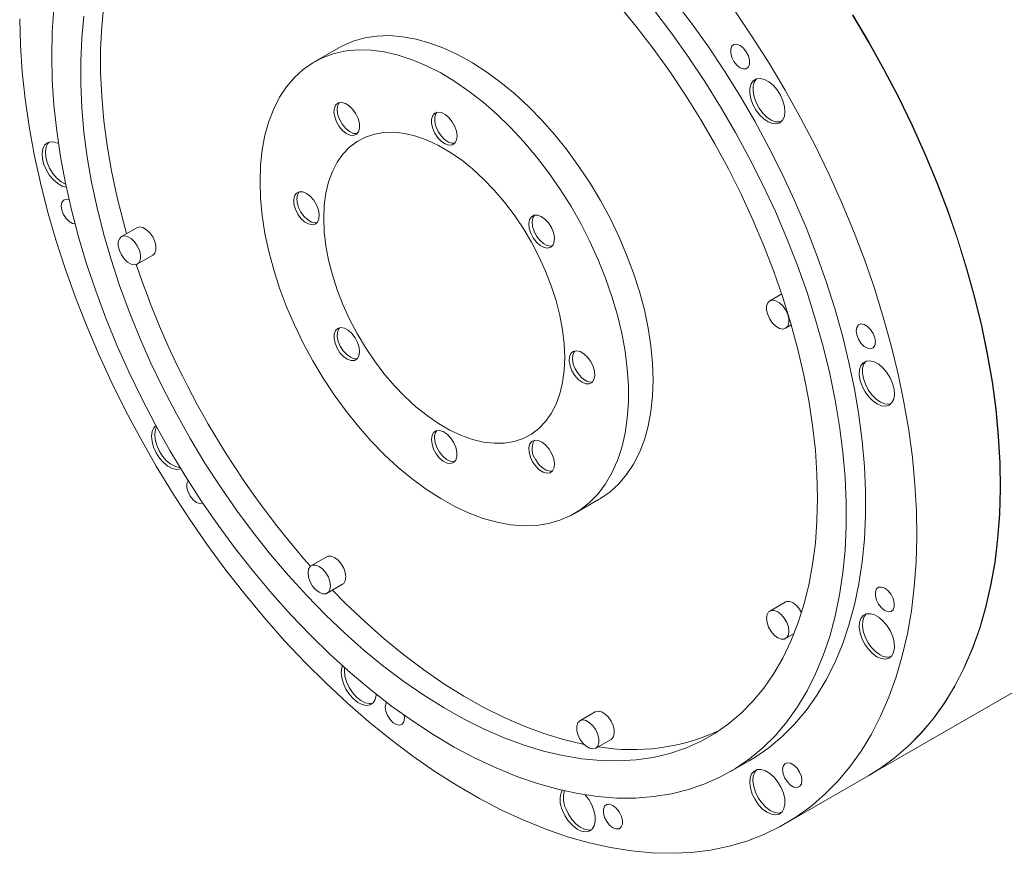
# Model space of a CAD drawing. Header units: millimetres. Extents: x 120 to 1605, y 63 to 1138.
# Tile 3 of 5: x 1102 to 1319, y 786 to 970. Entities that reach past the tile are written whole.
import ezdxf

# ---------------------------------------------------------------- set-up
doc = ezdxf.new("R2010")
doc.units = ezdxf.units.MM
doc.header["$LTSCALE"] = 4

msp = doc.modelspace()

# ---------------------------------------------------------------- linework, layer by layer
at = {"color": 7, "linetype": 'Continuous', "lineweight": 15}
for p, q in [((1172.12, 963.8), (1166.67, 960.66)), ((1127.58, 924.12), (1124.18, 922.16)), ((1127.68, 916.09), (1131.08, 918.05)), ((1269.88, 909.51), (1267.25, 908)), ((1270.75, 901.93), (1272.01, 902.66)), ((1293.53, 885.17), (1293.96, 885.25)), ((1289.17, 803.33), (1426.21, 882.44)), ((1224.17, 861.06), (1229.61, 864.21)), ((1169.48, 851.54), (1166.09, 849.58)), ((1169.59, 843.51), (1172.98, 845.47)), ((1270.65, 841.52), (1267.25, 839.56)), ((1270.75, 833.5), (1272.63, 834.59)), ((1228.74, 817.33), (1225.35, 815.37)), ((1228.85, 809.3), (1232.24, 811.26)), ((1258.47, 804.08), (1262.72, 806.53)), ((1270.72, 792.68), (1289.1, 803.29))]:
    msp.add_line(p, q, dxfattribs=at)
at = {"color": 7, "linetype": 'Continuous', "lineweight": 15, "flags": 128}
for points in [[(1123.61, 987.92), (1123.19, 986.64), (1121.99, 982.39), (1121.03, 977.94), (1120.3, 973.3), (1119.82, 968.48), (1119.58, 963.5), (1119.58, 958.37), (1119.82, 953.1), (1120.3, 947.72), (1121.03, 942.25), (1121.99, 936.68), (1123.19, 931.05), (1124.62, 925.37), (1125.33, 922.82)], [(1245.89, 974.63), (1249.79, 969.5), (1253.56, 964.22), (1257.18, 958.8), (1260.64, 953.25), (1263.94, 947.59), (1267.06, 941.84), (1269.99, 936.01), (1272.73, 930.12), (1275.27, 924.19), (1277.6, 918.23), (1279.72, 912.25), (1281.62, 906.28), (1283.29, 900.33), (1284.73, 894.42), (1285.94, 888.56), (1286.91, 882.77), (1287.64, 877.07), (1288.13, 871.48), (1288.37, 866), (1288.37, 860.65), (1288.13, 855.45), (1287.64, 850.42), (1286.91, 845.56), (1285.94, 840.9), (1284.73, 836.43), (1283.29, 832.19), (1281.62, 828.17), (1279.72, 824.39), (1277.6, 820.86), (1275.27, 817.59), (1272.73, 814.58), (1269.99, 811.86), (1267.06, 809.42), (1263.94, 807.27), (1262.72, 806.53)], [(1259.51, 971.96), (1263.39, 966.24), (1267.11, 960.39), (1270.67, 954.43), (1274.06, 948.37), (1277.27, 942.22), (1280.29, 936.01), (1283.11, 929.74), (1285.73, 923.43), (1288.14, 917.09), (1290.34, 910.75), (1292.31, 904.42), (1294.06, 898.11), (1295.59, 891.84), (1296.87, 885.62), (1297.92, 879.48), (1298.73, 873.41), (1299.3, 867.45), (1299.63, 861.6), (1299.71, 855.88), (1299.55, 850.31), (1299.15, 844.89), (1298.5, 839.64), (1297.62, 834.57), (1296.49, 829.7), (1295.13, 825.04), (1293.54, 820.59), (1291.72, 816.38), (1289.67, 812.4), (1287.41, 808.67), (1284.93, 805.21), (1282.24, 802.01), (1279.36, 799.09), (1276.28, 796.44), (1273.01, 794.09), (1269.57, 792.04), (1265.96, 790.28), (1262.18, 788.83), (1258.26, 787.68), (1254.19, 786.85), (1250, 786.33), (1245.68, 786.12), (1241.25, 786.23), (1236.72, 786.65), (1232.1, 787.39), (1227.4, 788.43), (1222.64, 789.79), (1217.83, 791.45), (1212.97, 793.41), (1208.08, 795.67), (1203.18, 798.22), (1198.27, 801.06), (1193.36, 804.17), (1188.47, 807.56), (1183.62, 811.2), (1178.8, 815.1), (1174.04, 819.24), (1169.34, 823.62), (1164.73, 828.21), (1160.2, 833.02), (1155.77, 838.03), (1151.45, 843.22), (1147.25, 848.59), (1143.18, 854.12), (1139.26, 859.79), (1135.48, 865.6), (1131.87, 871.53), (1128.43, 877.56), (1125.16, 883.68), (1122.08, 889.88), (1119.2, 896.13), (1116.51, 902.43), (1114.04, 908.76), (1111.77, 915.1), (1109.73, 921.44), (1107.9, 927.76), (1106.31, 934.04), (1104.95, 940.28), (1103.83, 946.45), (1102.94, 952.54), (1102.29, 958.53), (1101.89, 964.42), (1101.73, 970.18)], [(1108.8, 962.09), (1108.92, 967.36), (1109.29, 972.48)], [(1241.65, 972.18), (1245.55, 967.05), (1249.32, 961.77), (1252.94, 956.35), (1256.4, 950.8), (1259.69, 945.14), (1262.81, 939.39), (1265.75, 933.57), (1268.49, 927.68), (1271.03, 921.74), (1273.36, 915.78), (1275.48, 909.8), (1277.37, 903.83), (1279.05, 897.88), (1280.49, 891.97), (1281.7, 886.11), (1282.67, 880.32), (1283.4, 874.62), (1283.89, 869.03), (1284.13, 863.55), (1284.13, 858.2), (1283.89, 853), (1283.4, 847.97), (1282.67, 843.11), (1281.7, 838.45), (1280.49, 833.98), (1279.05, 829.74), (1277.37, 825.72), (1275.48, 821.94), (1273.36, 818.41), (1271.03, 815.14), (1268.49, 812.13), (1265.75, 809.41), (1262.81, 806.97), (1259.69, 804.82), (1256.4, 802.96), (1252.94, 801.41), (1249.32, 800.17), (1245.55, 799.24), (1241.65, 798.62), (1237.62, 798.31), (1233.48, 798.32), (1229.23, 798.64), (1224.89, 799.28), (1220.47, 800.24), (1215.99, 801.5), (1211.45, 803.07), (1206.87, 804.94), (1202.26, 807.11), (1197.64, 809.56), (1193.01, 812.31), (1188.39, 815.33), (1183.79, 818.61), (1179.23, 822.16), (1174.72, 825.95), (1170.27, 829.99), (1165.89, 834.25), (1161.59, 838.72), (1157.4, 843.4), (1153.31, 848.27), (1149.34, 853.31), (1145.5, 858.52), (1141.81, 863.87), (1138.27, 869.36), (1134.89, 874.96), (1131.68, 880.67), (1128.65, 886.46), (1125.82, 892.32), (1123.18, 898.24), (1120.74, 904.19), (1118.51, 910.16), (1116.5, 916.13), (1114.72, 922.1), (1113.16, 928.03), (1111.84, 933.92), (1110.75, 939.74), (1109.9, 945.49), (1109.29, 951.14), (1108.92, 956.68), (1108.8, 962.09)], [(1277.8, 864.53), (1277.67, 869.73), (1277.31, 875.05), (1276.71, 880.48), (1275.86, 886.01), (1274.78, 891.61), (1273.47, 897.26), (1271.92, 902.97), (1270.15, 908.69), (1268.16, 914.43), (1265.96, 920.15), (1263.55, 925.86), (1260.94, 931.51), (1258.13, 937.11), (1255.14, 942.63), (1251.98, 948.06), (1248.65, 953.38), (1245.17, 958.57), (1241.54, 963.63), (1237.78, 968.52), (1233.89, 973.25)], [(1115.92, 970.77), (1115.43, 965.95), (1115.19, 960.96), (1115.19, 955.84), (1115.43, 950.57), (1115.92, 945.19), (1116.64, 939.71), (1117.61, 934.15), (1118.81, 928.52), (1120.24, 922.84), (1121.89, 917.12), (1123.77, 911.39), (1125.87, 905.65), (1128.18, 899.94), (1130.69, 894.26), (1133.4, 888.63), (1136.3, 883.07), (1139.37, 877.59), (1142.62, 872.21), (1146.03, 866.96), (1149.58, 861.83), (1153.28, 856.85), (1157.11, 852.04), (1161.05, 847.4), (1165.1, 842.96), (1169.25, 838.71), (1173.47, 834.69), (1177.77, 830.89), (1182.12, 827.34), (1186.51, 824.04), (1190.93, 820.99), (1195.37, 818.22), (1199.81, 815.73), (1204.24, 813.52), (1208.65, 811.6), (1213.02, 809.98), (1217.35, 808.67), (1221.61, 807.66), (1225.79, 806.96), (1229.89, 806.58), (1233.89, 806.5), (1237.78, 806.74), (1241.54, 807.29), (1245.17, 808.16), (1248.65, 809.33), (1251.98, 810.81), (1255.14, 812.58), (1258.13, 814.65), (1260.94, 817.01), (1263.55, 819.66), (1265.96, 822.57), (1268.16, 825.76), (1270.15, 829.19), (1271.92, 832.88), (1273.47, 836.8), (1274.78, 840.94), (1275.86, 845.29), (1276.71, 849.84), (1277.31, 854.57), (1277.67, 859.47), (1277.8, 864.53)], [(1285.5, 971.01), (1289.06, 965.05), (1292.45, 958.98), (1295.65, 952.84), (1298.67, 946.62), (1301.5, 940.35), (1304.12, 934.04), (1306.53, 927.71), (1308.72, 921.37), (1310.7, 915.03), (1312.45, 908.72), (1313.97, 902.45), (1315.26, 896.24), (1316.31, 890.09), (1317.12, 884.03), (1317.69, 878.07), (1318.01, 872.22), (1318.1, 866.5), (1317.94, 860.92), (1317.53, 855.5), (1316.89, 850.25), (1316, 845.19), (1314.88, 840.31), (1313.52, 835.65), (1311.92, 831.2), (1310.1, 826.99), (1308.06, 823.01), (1305.79, 819.29), (1303.31, 815.82), (1300.63, 812.62), (1297.74, 809.7), (1294.66, 807.06), (1291.4, 804.71), (1289.1, 803.29)], [(1289.17, 803.33), (1291.47, 804.75), (1294.74, 807.1), (1297.81, 809.74), (1300.7, 812.66), (1303.39, 815.86), (1305.86, 819.33), (1308.13, 823.05), (1310.17, 827.03), (1311.99, 831.25), (1313.59, 835.69), (1314.95, 840.36), (1316.07, 845.23), (1316.96, 850.29), (1317.61, 855.54), (1318.01, 860.96), (1318.17, 866.54), (1318.09, 872.26), (1317.76, 878.11), (1317.19, 884.07), (1316.38, 890.13), (1315.33, 896.28), (1314.04, 902.49), (1312.52, 908.76), (1310.77, 915.07), (1308.79, 921.41), (1306.6, 927.75), (1304.19, 934.08), (1301.57, 940.39), (1298.74, 946.66), (1295.72, 952.88), (1292.52, 959.02), (1289.13, 965.09), (1285.57, 971.05)], [(1241.52, 890.53), (1241.4, 894.24), (1241.03, 898.07), (1240.43, 901.99), (1239.58, 905.99), (1238.5, 910.03), (1237.2, 914.1), (1235.67, 918.17), (1233.94, 922.21), (1232.01, 926.2), (1229.89, 930.12), (1227.6, 933.95), (1225.14, 937.65), (1222.54, 941.21), (1219.81, 944.61), (1216.97, 947.82), (1214.03, 950.83), (1211, 953.62), (1207.92, 956.17), (1204.8, 958.46), (1201.65, 960.49), (1198.5, 962.24), (1195.36, 963.7), (1192.26, 964.86), (1189.2, 965.72), (1186.22, 966.26), (1183.32, 966.49), (1180.53, 966.4), (1177.87, 966), (1175.34, 965.29), (1172.96, 964.26), (1172.12, 963.8)], [(1154.76, 934.33), (1154.88, 937.9), (1155.25, 941.31), (1155.86, 944.53), (1156.7, 947.55), (1157.78, 950.35), (1159.08, 952.91), (1160.61, 955.22), (1162.34, 957.26), (1164.27, 959.02), (1166.39, 960.49), (1168.68, 961.67), (1171.14, 962.54), (1173.74, 963.1), (1176.47, 963.34), (1179.31, 963.27), (1182.26, 962.88), (1185.28, 962.18), (1188.36, 961.18), (1191.48, 959.86), (1194.63, 958.26), (1197.78, 956.37), (1200.92, 954.2), (1204.03, 951.78), (1207.08, 949.11), (1210.06, 946.21), (1212.96, 943.09), (1215.75, 939.79), (1218.42, 936.31), (1220.94, 932.67), (1223.32, 928.91), (1225.53, 925.03), (1227.55, 921.07), (1229.39, 917.05), (1231.02, 912.99), (1232.43, 908.92), (1233.62, 904.86), (1234.59, 900.84), (1235.31, 896.88), (1235.8, 893), (1236.05, 889.23), (1236.05, 885.59), (1235.8, 882.1), (1235.31, 878.78), (1234.59, 875.66), (1233.62, 872.75), (1232.43, 870.07), (1231.02, 867.63), (1229.39, 865.45), (1227.55, 863.55), (1225.53, 861.93), (1223.32, 860.6), (1220.94, 859.58), (1218.42, 858.87), (1215.75, 858.46), (1212.96, 858.38), (1210.06, 858.61), (1207.08, 859.15), (1204.03, 860.01), (1200.92, 861.17), (1197.78, 862.63), (1194.63, 864.37), (1191.48, 866.4), (1188.36, 868.7), (1185.28, 871.25), (1182.26, 874.04), (1179.31, 877.05), (1176.47, 880.26), (1173.74, 883.66), (1171.14, 887.22), (1168.68, 890.92), (1166.39, 894.74), (1164.27, 898.66), (1162.34, 902.66), (1160.61, 906.7), (1159.08, 910.77), (1157.78, 914.83), (1156.7, 918.88), (1155.86, 922.87), (1155.25, 926.8), (1154.88, 930.62), (1154.76, 934.33)], [(1262.56, 959.57), (1262.81, 960.22), (1262.81, 961.07), (1262.56, 962.02), (1262.08, 962.94), (1261.44, 963.74), (1260.72, 964.3), (1259.99, 964.58), (1259.35, 964.52), (1258.88, 964.14), (1258.63, 963.49), (1258.63, 962.64), (1258.88, 961.69), (1259.35, 960.77), (1259.99, 959.97), (1260.72, 959.41), (1261.44, 959.13), (1262.08, 959.19), (1262.56, 959.57)], [(1270.09, 947.85), (1270.47, 948.67), (1270.61, 949.7), (1270.51, 950.88), (1270.17, 952.13), (1269.61, 953.37), (1268.87, 954.53), (1268, 955.54), (1267.05, 956.32), (1266.07, 956.84), (1265.14, 957.05), (1264.31, 956.95), (1263.62, 956.54), (1263.14, 955.85), (1262.87, 954.91), (1262.85, 953.8), (1263.08, 952.58), (1263.53, 951.32), (1264.18, 950.1), (1264.99, 949.01), (1265.91, 948.11), (1266.88, 947.46), (1267.85, 947.09), (1268.74, 947.03), (1269.5, 947.29), (1270.09, 947.85)], [(1264.35, 956.96), (1264.33, 956.95), (1263.84, 956.25), (1263.58, 955.32), (1263.56, 954.21), (1263.78, 952.98), (1264.24, 951.73), (1264.89, 950.51), (1265.7, 949.42), (1266.62, 948.52), (1267.59, 947.86), (1268.55, 947.5), (1269.44, 947.44), (1269.8, 947.52)], [(1175.92, 949.26), (1175.24, 950.23), (1174.44, 951.01), (1173.6, 951.53), (1172.79, 951.75), (1172.07, 951.64), (1171.52, 951.22), (1171.19, 950.52), (1171.09, 949.61), (1171.25, 948.56), (1171.64, 947.48), (1172.24, 946.44), (1172.98, 945.56), (1173.81, 944.9), (1174.65, 944.52), (1175.42, 944.47), (1176.06, 944.73), (1176.51, 945.3), (1176.73, 946.11), (1176.7, 947.1), (1176.42, 948.18), (1175.92, 949.26)], [(1172.3, 951.71), (1172.23, 951.63), (1171.89, 950.93), (1171.8, 950.02), (1171.96, 948.97), (1172.35, 947.88), (1172.95, 946.85), (1173.69, 945.97), (1174.52, 945.31), (1175.36, 944.93), (1176.13, 944.87), (1176.24, 944.9)], [(1198.25, 944.34), (1198.12, 945.38), (1197.76, 946.46), (1197.18, 947.51), (1196.45, 948.42), (1195.63, 949.11), (1194.79, 949.52), (1194, 949.62), (1193.34, 949.39), (1192.87, 948.86), (1192.62, 948.07), (1192.62, 947.1), (1192.87, 946.03), (1193.34, 944.95), (1194, 943.96), (1194.79, 943.15), (1195.63, 942.59), (1196.45, 942.34), (1197.18, 942.4), (1197.76, 942.78), (1198.12, 943.45), (1198.25, 944.34)], [(1193.8, 949.59), (1193.58, 949.27), (1193.33, 948.48), (1193.33, 947.51), (1193.58, 946.44), (1194.05, 945.36), (1194.71, 944.37), (1195.5, 943.56), (1196.34, 943), (1197.16, 942.74), (1197.74, 942.77)], [(1108.62, 943.09), (1107.84, 942.85), (1107.24, 942.32), (1106.84, 941.52), (1106.68, 940.5), (1106.76, 939.34), (1107.08, 938.09), (1107.62, 936.84), (1108.34, 935.67), (1109.21, 934.65), (1110.16, 933.84), (1111.13, 933.3), (1112.01, 933.07)], [(1110.28, 942.72), (1109.52, 943), (1108.62, 943.09)], [(1168.83, 926.21), (1168.95, 929.06), (1169.31, 931.74), (1169.91, 934.24), (1170.74, 936.52), (1171.79, 938.57), (1173.05, 940.37), (1174.52, 941.91), (1176.18, 943.16), (1178.01, 944.12), (1180, 944.77), (1182.12, 945.12), (1184.37, 945.17), (1186.72, 944.9), (1189.15, 944.32), (1191.63, 943.44), (1194.15, 942.26), (1196.68, 940.8), (1199.2, 939.07), (1201.69, 937.08), (1204.11, 934.86), (1206.46, 932.41), (1208.71, 929.78), (1210.84, 926.97), (1212.83, 924.01), (1214.66, 920.94), (1216.32, 917.78), (1217.78, 914.55), (1219.05, 911.29), (1220.1, 908.02), (1220.93, 904.78), (1221.53, 901.6), (1221.89, 898.5), (1222.01, 895.51), (1221.89, 892.66), (1221.53, 889.98), (1220.93, 887.49), (1220.1, 885.2), (1219.05, 883.15), (1217.78, 881.35), (1216.32, 879.82), (1214.66, 878.57), (1212.83, 877.61), (1210.84, 876.95), (1208.71, 876.6), (1206.46, 876.56), (1204.11, 876.83), (1201.69, 877.41), (1199.2, 878.29), (1196.68, 879.46), (1194.15, 880.92), (1191.63, 882.66), (1189.15, 884.64), (1186.72, 886.87), (1184.37, 889.31), (1182.12, 891.95), (1180, 894.76), (1178.01, 897.71), (1176.18, 900.78), (1174.52, 903.95), (1173.05, 907.17), (1171.79, 910.44), (1170.74, 913.7), (1169.91, 916.94), (1169.31, 920.12), (1168.95, 923.22), (1168.83, 926.21)], [(1108.19, 943), (1107.94, 942.73), (1107.55, 941.93), (1107.39, 940.91), (1107.47, 939.74), (1107.79, 938.5), (1108.33, 937.25), (1109.05, 936.08), (1109.92, 935.06), (1110.86, 934.25), (1111.84, 933.71), (1111.88, 933.69)], [(1112.62, 930.33), (1111.95, 930.43), (1111.39, 930.21), (1111.02, 929.68), (1110.89, 928.92), (1111.02, 928.01), (1111.39, 927.06), (1111.95, 926.18), (1112.64, 925.49), (1113.38, 925.07), (1113.94, 924.95)], [(1165.01, 931.68), (1164.18, 932.02), (1163.42, 932.03), (1162.8, 931.73), (1162.38, 931.13), (1162.19, 930.29), (1162.26, 929.28), (1162.56, 928.2), (1163.09, 927.13), (1163.79, 926.18), (1164.59, 925.43), (1165.43, 924.94), (1166.24, 924.76), (1166.94, 924.91), (1167.46, 925.37), (1167.77, 926.1), (1167.83, 927.03), (1167.65, 928.09), (1167.22, 929.17), (1166.61, 930.19), (1165.85, 931.05), (1165.01, 931.68)], [(1163.4, 932.03), (1163.09, 931.54), (1162.9, 930.69), (1162.96, 929.69), (1163.27, 928.6), (1163.8, 927.54), (1164.49, 926.59), (1165.3, 925.84), (1166.14, 925.35), (1166.95, 925.17), (1167.33, 925.21)], [(1218.92, 919.81), (1219.42, 920.31), (1219.7, 921.07), (1219.73, 922.02), (1219.51, 923.09), (1219.06, 924.17), (1218.42, 925.17), (1217.65, 926.01), (1216.81, 926.6), (1215.98, 926.9), (1215.24, 926.87), (1214.64, 926.53), (1214.25, 925.9), (1214.09, 925.03), (1214.19, 924.01), (1214.52, 922.92), (1215.07, 921.87), (1215.79, 920.94), (1216.6, 920.21), (1217.44, 919.76), (1218.24, 919.63), (1218.92, 919.81)], [(1215.3, 926.89), (1214.96, 926.31), (1214.8, 925.44), (1214.89, 924.42), (1215.23, 923.33), (1215.78, 922.28), (1216.49, 921.34), (1217.31, 920.62), (1218.15, 920.17), (1218.95, 920.03), (1219.24, 920.07)], [(1131.08, 918.05), (1131.08, 918.05), (1131.53, 918.51), (1131.77, 919.23), (1131.77, 920.12), (1131.53, 921.11), (1131.08, 922.1), (1130.45, 922.98), (1129.72, 923.68), (1128.94, 924.13), (1128.21, 924.28), (1127.58, 924.12), (1127.58, 924.12)], [(1124.18, 922.16), (1123.73, 921.7), (1123.49, 920.98), (1123.49, 920.09), (1123.73, 919.1), (1124.18, 918.11), (1124.81, 917.23), (1125.55, 916.53), (1126.32, 916.08), (1127.06, 915.93), (1127.68, 916.09), (1128.14, 916.55), (1128.38, 917.27), (1128.38, 918.16), (1128.14, 919.15), (1127.68, 920.14), (1127.06, 921.02), (1126.32, 921.72), (1125.55, 922.17), (1124.81, 922.32), (1124.18, 922.16)], [(1270.75, 901.93), (1271.21, 902.4), (1271.45, 903.11), (1271.45, 904), (1271.21, 904.99), (1270.75, 905.98), (1270.13, 906.86), (1269.39, 907.56), (1268.62, 908.01), (1267.88, 908.16), (1267.25, 908), (1266.8, 907.54), (1266.56, 906.82), (1266.56, 905.93), (1266.8, 904.94), (1267.25, 903.96), (1267.88, 903.07), (1268.62, 902.37), (1269.39, 901.92), (1270.13, 901.77), (1270.75, 901.93)], [(1171.92, 901.91), (1171.42, 901.42), (1171.14, 900.66), (1171.11, 899.7), (1171.33, 898.64), (1171.77, 897.55), (1172.41, 896.55), (1173.19, 895.71), (1174.02, 895.12), (1174.85, 894.82), (1175.6, 894.85), (1176.19, 895.19), (1176.59, 895.83), (1176.74, 896.69), (1176.65, 897.71), (1176.31, 898.8), (1175.76, 899.86), (1175.05, 900.79), (1174.23, 901.51), (1173.39, 901.96), (1172.6, 902.1), (1171.92, 901.91)], [(1172.3, 902.06), (1172.12, 901.82), (1171.85, 901.07), (1171.81, 900.11), (1172.03, 899.04), (1172.48, 897.96), (1173.12, 896.96), (1173.89, 896.12), (1174.73, 895.53), (1175.56, 895.23), (1176.24, 895.24)], [(1289.49, 897.42), (1290.06, 897.64), (1290.42, 898.17), (1290.55, 898.93), (1290.42, 899.84), (1290.06, 900.79), (1289.49, 901.66), (1288.8, 902.35), (1288.06, 902.78), (1287.37, 902.89), (1286.81, 902.67), (1286.44, 902.14), (1286.31, 901.38), (1286.44, 900.47), (1286.81, 899.52), (1287.37, 898.64), (1288.06, 897.95), (1288.8, 897.53), (1289.49, 897.42)], [(1225.82, 890.04), (1226.66, 889.71), (1227.42, 889.69), (1228.04, 890), (1228.46, 890.6), (1228.64, 891.44), (1228.58, 892.44), (1228.27, 893.53), (1227.75, 894.59), (1227.05, 895.54), (1226.25, 896.3), (1225.4, 896.78), (1224.6, 896.96), (1223.9, 896.81), (1223.37, 896.36), (1223.07, 895.63), (1223, 894.69), (1223.19, 893.64), (1223.61, 892.55), (1224.23, 891.53), (1224.99, 890.67), (1225.82, 890.04)], [(1224.21, 896.92), (1224.08, 896.76), (1223.77, 896.04), (1223.71, 895.1), (1223.9, 894.04), (1224.32, 892.96), (1224.94, 891.94), (1225.7, 891.08), (1226.53, 890.45)], [(1292.82, 884.76), (1293.6, 884.99), (1294.21, 885.53), (1294.6, 886.33), (1294.76, 887.34), (1294.68, 888.51), (1294.36, 889.76), (1293.82, 891.01), (1293.1, 892.18), (1292.23, 893.2), (1291.29, 894), (1290.31, 894.54), (1289.37, 894.78), (1288.53, 894.71), (1287.83, 894.32), (1287.33, 893.65), (1287.04, 892.74), (1287, 891.63), (1287.21, 890.42), (1287.64, 889.16), (1288.28, 887.94), (1289.08, 886.83), (1289.99, 885.91), (1290.96, 885.24), (1291.93, 884.84), (1292.82, 884.76)], [(1288.51, 894.7), (1288.03, 894.06), (1287.75, 893.14), (1287.71, 892.04), (1287.91, 890.82), (1288.35, 889.57), (1288.98, 888.35), (1289.78, 887.24), (1290.7, 886.32), (1291.67, 885.64), (1292.63, 885.25), (1293.53, 885.17)], [(1229.61, 864.21), (1229.89, 864.37), (1232.01, 865.84), (1233.94, 867.61), (1235.67, 869.65), (1237.2, 871.96), (1238.5, 874.52), (1239.58, 877.32), (1240.43, 880.34), (1241.03, 883.56), (1241.4, 886.97), (1241.52, 890.53)], [(1131.8, 880.46), (1131.35, 880), (1130.98, 879.18), (1130.83, 878.15), (1130.94, 876.97), (1131.28, 875.72), (1131.83, 874.47), (1132.57, 873.31), (1133.44, 872.31), (1134.4, 871.52), (1135.37, 871.01), (1136.3, 870.79), (1137.14, 870.9), (1137.28, 870.95)], [(1131.93, 880.21), (1131.68, 879.59), (1131.54, 878.56), (1131.64, 877.38), (1131.98, 876.13), (1132.54, 874.88), (1133.28, 873.72), (1134.15, 872.72), (1135.1, 871.93), (1136.08, 871.42), (1137.01, 871.2), (1137.13, 871.2)], [(1192.59, 877.38), (1192.72, 876.35), (1193.08, 875.26), (1193.65, 874.21), (1194.38, 873.31), (1195.21, 872.62), (1196.05, 872.2), (1196.83, 872.11), (1197.49, 872.33), (1197.97, 872.86), (1198.22, 873.65), (1198.22, 874.62), (1197.97, 875.7), (1197.49, 876.78), (1196.83, 877.76), (1196.05, 878.57), (1195.21, 879.13), (1194.38, 879.39), (1193.65, 879.32), (1193.08, 878.94), (1192.72, 878.27), (1192.59, 877.38)], [(1193.3, 877.79), (1193.42, 876.76), (1193.79, 875.67), (1194.36, 874.62), (1195.09, 873.71), (1195.91, 873.02), (1196.75, 872.61), (1197.54, 872.51), (1197.74, 872.54)], [(1214.92, 872.47), (1215.6, 871.5), (1216.39, 870.72), (1217.23, 870.19), (1218.05, 869.98), (1218.76, 870.08), (1219.31, 870.5), (1219.65, 871.2), (1219.74, 872.11), (1219.59, 873.16), (1219.19, 874.25), (1218.6, 875.28), (1217.85, 876.17), (1217.02, 876.83), (1216.19, 877.2), (1215.41, 877.26), (1214.77, 876.99), (1214.33, 876.43), (1214.11, 875.61), (1214.14, 874.62), (1214.42, 873.54), (1214.92, 872.47)], [(1215.63, 872.88), (1216.3, 871.91), (1217.1, 871.13), (1217.94, 870.6), (1218.76, 870.38), (1219.24, 870.42)], [(1138.92, 868.32), (1138.89, 868.28), (1138.64, 867.62), (1138.64, 866.77), (1138.89, 865.83), (1139.36, 864.9), (1140, 864.11), (1140.73, 863.54), (1141.45, 863.27), (1142.09, 863.33), (1142.16, 863.36)], [(1165.36, 847.97), (1165.48, 847.02), (1165.84, 846.02), (1166.38, 845.07), (1167.07, 844.27), (1167.84, 843.69), (1168.6, 843.39), (1169.29, 843.39), (1169.84, 843.71), (1170.19, 844.3), (1170.31, 845.12), (1170.19, 846.07), (1169.84, 847.07), (1169.29, 848.02), (1168.6, 848.82), (1167.84, 849.4), (1167.07, 849.71), (1166.38, 849.7), (1165.84, 849.38), (1165.48, 848.79), (1165.36, 847.97)], [(1172.98, 845.47), (1173.23, 845.67), (1173.59, 846.26), (1173.71, 847.08), (1173.59, 848.03), (1173.23, 849.03), (1172.69, 849.98), (1172, 850.78), (1171.23, 851.36), (1170.47, 851.66), (1169.78, 851.66), (1169.48, 851.54)], [(1170.74, 844.18), (1173.63, 841.24), (1177.86, 837.22), (1182.15, 833.43), (1186.5, 829.87), (1190.89, 826.57), (1195.31, 823.53), (1199.75, 820.75), (1204.19, 818.26), (1208.63, 816.05), (1213.04, 814.13), (1217.41, 812.52), (1221.73, 811.2), (1225.99, 810.19), (1226.25, 810.14)], [(1292.64, 839.69), (1293.37, 839.42), (1294.01, 839.48), (1294.48, 839.86), (1294.73, 840.51), (1294.73, 841.36), (1294.48, 842.31), (1294.01, 843.23), (1293.37, 844.03), (1292.64, 844.59), (1291.92, 844.86), (1291.28, 844.81), (1290.8, 844.43), (1290.55, 843.77), (1290.55, 842.92), (1290.8, 841.98), (1291.28, 841.05), (1291.92, 840.26), (1292.64, 839.69)], [(1274.28, 839.26), (1273.85, 839.97), (1273.16, 840.77), (1272.4, 841.35), (1271.63, 841.65), (1270.94, 841.64), (1270.65, 841.52)], [(1269, 833.68), (1269.77, 833.37), (1270.46, 833.38), (1271.01, 833.7), (1271.36, 834.29), (1271.48, 835.1), (1271.36, 836.06), (1271.01, 837.06), (1270.46, 838.01), (1269.77, 838.81), (1269, 839.39), (1268.24, 839.69), (1267.55, 839.69), (1267, 839.37), (1266.65, 838.78), (1266.53, 837.96), (1266.65, 837.01), (1267, 836.01), (1267.55, 835.06), (1268.24, 834.26), (1269, 833.68)], [(1290.88, 829.49), (1291.85, 829.07), (1292.75, 828.96), (1293.54, 829.17), (1294.16, 829.68), (1294.58, 830.46), (1294.76, 831.46), (1294.7, 832.62), (1294.4, 833.86), (1293.88, 835.11), (1293.17, 836.29), (1292.31, 837.33), (1291.37, 838.15), (1290.39, 838.72), (1289.45, 838.98), (1288.59, 838.93), (1287.88, 838.57), (1287.36, 837.92), (1287.06, 837.03), (1287, 835.94), (1287.18, 834.73), (1287.6, 833.47), (1288.22, 832.24), (1289.01, 831.13), (1289.91, 830.19), (1290.88, 829.49)], [(1288.51, 838.91), (1288.07, 838.33), (1287.77, 837.43), (1287.7, 836.35), (1287.89, 835.14), (1288.3, 833.88), (1288.92, 832.65), (1289.71, 831.53), (1290.62, 830.6), (1291.59, 829.9)], [(1172.95, 827.52), (1172.8, 827.05), (1172.67, 826)], [(1172.67, 826), (1172.8, 824.82), (1173.16, 823.56), (1173.73, 822.32), (1174.48, 821.17), (1175.36, 820.18), (1176.32, 819.42), (1177.29, 818.93), (1178.22, 818.74), (1179.04, 818.87), (1179.71, 819.3), (1180.18, 820.02), (1180.42, 820.97), (1180.44, 821.19)], [(1173.43, 827.09), (1173.38, 826.41), (1173.5, 825.22), (1173.86, 823.97), (1174.44, 822.73), (1175.19, 821.58), (1176.07, 820.59), (1177.03, 819.83), (1178, 819.33), (1178.93, 819.15), (1179.64, 819.24)], [(1182.69, 819.44), (1182.52, 819.12), (1182.39, 818.36)], [(1182.39, 818.36), (1182.52, 817.45), (1182.89, 816.5), (1183.45, 815.62), (1184.15, 814.93), (1184.88, 814.51), (1185.57, 814.4), (1186.14, 814.62), (1186.51, 815.15), (1186.63, 815.91), (1186.56, 816.6)], [(1232.24, 811.26), (1232.24, 811.26), (1232.7, 811.72), (1232.94, 812.44), (1232.94, 813.33), (1232.7, 814.32), (1232.24, 815.3), (1231.62, 816.19), (1230.88, 816.89), (1230.11, 817.34), (1229.37, 817.49), (1228.74, 817.33)], [(1225.35, 811.32), (1225.98, 810.44), (1226.71, 809.74), (1227.49, 809.29), (1228.22, 809.14), (1228.85, 809.3), (1229.3, 809.76), (1229.54, 810.48), (1229.54, 811.37), (1229.3, 812.36), (1228.85, 813.35), (1228.22, 814.23), (1227.49, 814.93), (1226.71, 815.38), (1225.98, 815.53), (1225.35, 815.37), (1224.89, 814.91), (1224.65, 814.19), (1224.65, 813.3), (1224.89, 812.31), (1225.35, 811.32)], [(1264.78, 796.84), (1265.68, 795.89), (1266.64, 795.16), (1267.61, 794.72), (1268.52, 794.59), (1269.32, 794.77), (1269.96, 795.25), (1270.39, 796.01), (1270.6, 796.99), (1270.56, 798.14), (1270.27, 799.38), (1269.77, 800.64), (1269.07, 801.83), (1268.23, 802.88), (1267.29, 803.72), (1266.32, 804.31), (1265.37, 804.6), (1264.5, 804.58), (1263.78, 804.24), (1263.24, 803.62), (1262.92, 802.74), (1262.84, 801.66), (1263, 800.46), (1263.4, 799.2), (1264, 797.97), (1264.78, 796.84)], [(1264.35, 804.54), (1263.95, 804.02), (1263.62, 803.15), (1263.54, 802.07), (1263.71, 800.87), (1264.1, 799.61), (1264.71, 798.38), (1265.48, 797.25)], [(1271.16, 801.86), (1271.85, 801.16), (1272.59, 800.74), (1273.28, 800.63), (1273.85, 800.85), (1274.22, 801.38), (1274.34, 802.14), (1274.22, 803.05), (1273.85, 804), (1273.28, 804.87), (1272.59, 805.56), (1271.85, 805.99), (1271.16, 806.1), (1270.6, 805.88), (1270.23, 805.35), (1270.1, 804.59), (1270.23, 803.68), (1270.6, 802.73), (1271.16, 801.86)], [(1221.51, 795.57), (1222.1, 794.33), (1222.86, 793.19), (1223.76, 792.22), (1224.72, 791.47), (1225.69, 791.01), (1226.61, 790.85), (1227.42, 791), (1228.07, 791.46), (1228.52, 792.2), (1228.75, 793.16), (1228.73, 794.3), (1228.46, 795.54), (1227.98, 796.79), (1227.29, 797.99), (1226.5, 799.01)], [(1222.22, 795.97), (1222.81, 794.74), (1223.57, 793.6), (1224.46, 792.62), (1225.42, 791.88), (1226.39, 791.42), (1227.32, 791.25), (1227.96, 791.35)], [(1230.81, 794.05), (1231.28, 793.12), (1231.92, 792.33), (1232.65, 791.76), (1233.37, 791.49), (1234.01, 791.55), (1234.48, 791.93), (1234.73, 792.58), (1234.73, 793.43), (1234.48, 794.38), (1234.01, 795.3), (1233.37, 796.09), (1232.65, 796.66), (1231.92, 796.93), (1231.28, 796.87), (1230.81, 796.5), (1230.56, 795.84), (1230.56, 794.99), (1230.81, 794.05)], [(1265.48, 797.25), (1266.38, 796.29), (1267.35, 795.57), (1268.32, 795.13), (1269.23, 795), (1269.8, 795.09)]]:
    msp.add_lwpolyline(points, dxfattribs=at)
at = {"color": 7, "linetype": 'Continuous', "lineweight": 15}
for centre, radius, start, end in [((1311.63, 977.95), 194.32, 198.5934, 221.4063), ((1227.75, 892.2), 2.13, 235.0487, 280.6561), ((1195.42, 877.98), 2.13, 139.3403, 184.9555), ((1218.8, 875.3), 4, 151.0576, 217.3865), ((1293.26, 832.34), 2.96, 235.5038, 283.6368), ((1236.92, 854.62), 45.64, 260.4849, 294.8899), ((1225.91, 797.82), 4.94, 153.9093, 207.1556), ((1227.27, 798.33), 5.57, 163.6998, 204.9812)]:
    msp.add_arc(centre, radius, start, end, dxfattribs=at)

doc.saveas('drawing.dxf')
